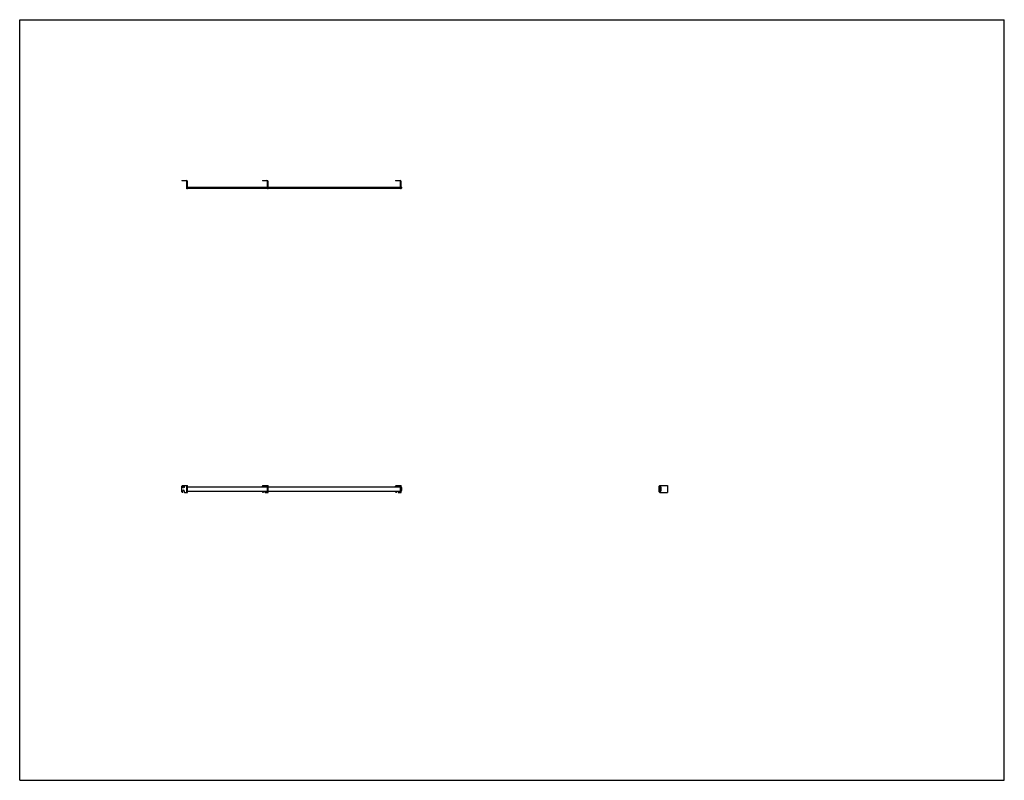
# Model space of a CAD drawing. Header units: inches. Extents: x 0 to 220, y 0 to 170.
import ezdxf

# ---------------------------------------------------------------- set-up
doc = ezdxf.new("R2010")
doc.units = ezdxf.units.IN
doc.header["$LTSCALE"] = 12.1
doc.header["$MEASUREMENT"] = 0
doc.layers.get('0').update_dxf_attribs({"linetype": 'CONTINUOUS'})
for name, color, linetype in [('517545_BL0', 7, 'CONTINUOUS'), ('517545_BL1', 7, 'CONTINUOUS'), ('517545_BL2', 7, 'CONTINUOUS'), ('517547_BL3', 7, 'CONTINUOUS')]:
    doc.layers.add(name, color=color, linetype=linetype)

# ---------------------------------------------------------------- blocks, each defined once
blk = doc.blocks.new('517545_BL0', base_point=(36.86, 99.22))
at = {"layer": '517545_BL0', "color": 7, "linetype": 'CONTINUOUS'}
for p, q in [((36.24, 134.08), (36.24, 133.96)), ((36.24, 134.08), (37.25, 134.08)), ((37.25, 133.96), (36.24, 133.96)), ((37.37, 132.2), (37.37, 133.84)), ((37.49, 132.2), (37.37, 132.2)), ((37.49, 132.2), (37.49, 133.84)), ((36.24, 64.49), (36.24, 65.74)), ((36.36, 65.86), (37.49, 65.86)), ((36.38, 64.36), (36.36, 64.36)), ((36.44, 64.42), (36.44, 64.67)), ((36.78, 64.67), (36.78, 64.42)), ((36.84, 64.36), (37.49, 64.36)), ((37.37, 64.36), (37.37, 65.86)), ((37.49, 64.36), (37.49, 65.86))]:
    blk.add_line(p, q, dxfattribs=at)
blk.add_circle((36.61, 65.55), 0.172, dxfattribs=at)
for centre, radius, start, end in [((37.25, 133.84), 0.24, 0, 90), ((37.25, 133.84), 0.12, 0, 90), ((36.36, 65.74), 0.125, 90, 180), ((36.36, 64.49), 0.125, 180, 270), ((36.38, 64.42), 0.06, 270, 360), ((36.61, 64.67), 0.172, 0, 180), ((36.84, 64.42), 0.06, 180, 270)]:
    blk.add_arc(centre, radius, start, end, dxfattribs=at)
blk = doc.blocks.new('517545_BL1', base_point=(54.86, 99.22))
at = {"layer": '517545_BL1', "color": 7, "linetype": 'CONTINUOUS'}
for p, q in [((54.24, 134.08), (54.24, 133.96)), ((54.24, 134.08), (55.25, 134.08)), ((55.25, 133.96), (54.24, 133.96)), ((55.37, 132.2), (55.37, 133.84)), ((55.49, 132.2), (55.37, 132.2)), ((55.49, 132.2), (55.49, 133.84)), ((54.24, 65.61), (54.24, 65.74)), ((54.24, 64.49), (54.24, 64.61)), ((54.36, 65.86), (55.49, 65.86)), ((54.38, 64.36), (54.36, 64.36)), ((54.44, 64.42), (54.44, 64.61)), ((54.78, 64.61), (54.78, 64.42)), ((54.84, 64.36), (55.49, 64.36)), ((55.37, 64.36), (55.37, 65.86)), ((55.49, 64.36), (55.49, 65.86))]:
    blk.add_line(p, q, dxfattribs=at)
for centre, radius, start, end in [((55.25, 133.84), 0.24, 0, 90), ((55.25, 133.84), 0.12, 0, 90), ((54.36, 65.74), 0.125, 90, 180), ((54.36, 64.49), 0.125, 180, 270), ((54.38, 64.42), 0.06, 270, 360), ((54.61, 65.55), 0.172, 21.3478, 158.6536), ((54.84, 64.42), 0.06, 180, 270)]:
    blk.add_arc(centre, radius, start, end, dxfattribs=at)
blk = doc.blocks.new('517545_BL2', base_point=(114.38, 99.22))
at = {"layer": '517545_BL2', "color": 7, "linetype": 'CONTINUOUS'}
for p, q in [((83.99, 134.08), (85, 134.08)), ((83.99, 134.08), (83.99, 133.96)), ((85, 133.96), (83.99, 133.96)), ((85.12, 132.2), (85.12, 133.84)), ((85.24, 132.2), (85.12, 132.2)), ((85.24, 132.2), (85.24, 133.84)), ((83.99, 65.61), (83.99, 65.74)), ((83.99, 64.49), (83.99, 64.61)), ((84.11, 65.86), (85.24, 65.86)), ((84.13, 64.36), (84.11, 64.36)), ((84.19, 64.42), (84.19, 64.61)), ((84.53, 64.61), (84.53, 64.42)), ((84.59, 64.36), (85.24, 64.36)), ((85.12, 64.36), (85.12, 65.86)), ((85.24, 64.36), (85.24, 65.86)), ((142.9, 64.49), (142.9, 65.74)), ((143.01, 65.61), (143.01, 64.61)), ((143.02, 65.86), (144.77, 65.86)), ((143.27, 65.63), (143.02, 65.63)), ((143.02, 64.6), (143.27, 64.6)), ((143.02, 64.36), (144.77, 64.36)), ((143.29, 64.61), (143.29, 65.61)), ((144.77, 65.86), (144.77, 64.36))]:
    blk.add_line(p, q, dxfattribs=at)
for centre, radius, start, end in [((85, 133.84), 0.24, 0, 90), ((85, 133.84), 0.12, 0, 90), ((84.11, 65.74), 0.125, 90, 180), ((84.11, 64.49), 0.125, 180, 270), ((84.13, 64.42), 0.06, 270, 360), ((84.36, 65.55), 0.172, 21.3478, 158.6536), ((84.59, 64.42), 0.06, 180, 270), ((143.02, 65.74), 0.125, 90, 180), ((143.02, 64.49), 0.125, 180, 270), ((143.02, 65.61), 0.015, 90, 180), ((143.02, 64.61), 0.015, 180, 270), ((143.27, 65.61), 0.015, 0, 90), ((143.27, 64.61), 0.015, 270, 360)]:
    blk.add_arc(centre, radius, start, end, dxfattribs=at)
blk = doc.blocks.new('517547_BL3', base_point=(90.38, 98.59))
at = {"layer": '517547_BL3', "color": 7, "linetype": 'CONTINUOUS'}
for p, q in [((37.49, 132.58), (55.37, 132.58)), ((37.49, 132.33), (55.37, 132.33)), ((55.49, 132.58), (85.12, 132.58)), ((55.49, 132.33), (85.12, 132.33)), ((85.24, 132.58), (85.37, 132.58)), ((85.37, 132.33), (85.24, 132.33)), ((85.37, 132.33), (85.37, 132.58)), ((37.49, 65.61), (55.37, 65.61)), ((37.49, 64.61), (55.37, 64.61)), ((55.49, 65.61), (85.12, 65.61)), ((55.49, 64.61), (85.12, 64.61)), ((85.37, 64.86), (85.37, 65.36)), ((143.02, 64.61), (143.02, 65.61)), ((143.27, 65.61), (143.02, 65.61)), ((143.27, 64.61), (143.02, 64.61)), ((143.27, 65.61), (143.27, 64.61))]:
    blk.add_line(p, q, dxfattribs=at)
for centre, start, end in [((85.12, 65.36), 0, 61.1996), ((85.12, 64.86), 298.8004, 360)]:
    blk.add_arc(centre, 0.25, start, end, dxfattribs=at)

msp = doc.modelspace()

# ---------------------------------------------------------------- linework, layer by layer
at = {"color": 7, "linetype": 'CONTINUOUS'}
for p, q in [((0, 0), (0, 170)), ((0, 170), (220, 170)), ((220, 0), (220, 170)), ((0, 0), (220, 0))]:
    msp.add_line(p, q, dxfattribs=at)

# ---------------------------------------------------------------- block references
at = {"layer": '517545_BL0'}
msp.add_blockref('517545_BL0', (36.86, 99.22), dxfattribs=at)
at = {"layer": '517545_BL1'}
msp.add_blockref('517545_BL1', (54.86, 99.22), dxfattribs=at)
at = {"layer": '517545_BL2'}
msp.add_blockref('517545_BL2', (114.38, 99.22), dxfattribs=at)
at = {"layer": '517547_BL3'}
msp.add_blockref('517547_BL3', (90.38, 98.59), dxfattribs=at)

doc.saveas('drawing.dxf')
